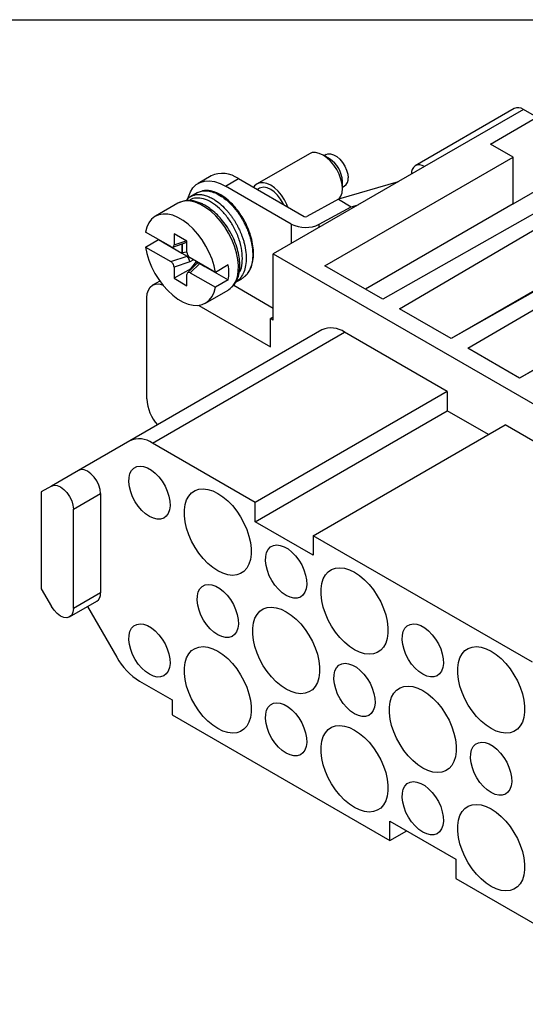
# Model space of a CAD drawing. Header units: millimetres. Extents: x 6 to 273, y 6 to 210.
# Tile 4 of 5: x 200 to 228, y 156 to 210. Entities that reach past the tile are written whole.
import ezdxf

# ---------------------------------------------------------------- set-up
doc = ezdxf.new("R2010")
doc.units = ezdxf.units.MM
doc.linetypes.add('SLD-Solid', pattern=[0])
doc.layers.add('TEXT', color=140, linetype='SLD-Solid', lineweight=25)

msp = doc.modelspace()

# ---------------------------------------------------------------- linework, layer by layer
for p, q in [((227.103, 204.676), (221.673, 201.541)), ((227.603, 204.627), (222.173, 201.492)), ((225.8, 202.728), (228.346, 204.198)), ((228.346, 204.198), (227.603, 204.627)), ((227.038, 202.014), (225.8, 202.728)), ((215.868, 202.196), (212.998, 200.539)), ((216.972, 201.918), (216.618, 202.122)), ((216.784, 202.147), (216.679, 202.087)), ((216.714, 196.054), (227.038, 202.014)), ((227.038, 199.442), (227.038, 202.014)), ((222.173, 201.492), (213.886, 196.707)), ((210.477, 200.979), (209.769, 200.571)), ((231.811, 200.973), (219.896, 194.217)), ((211.269, 200.422), (211.976, 200.83)), ((214.877, 198.339), (211.269, 200.422)), ((211.976, 200.83), (215.584, 198.747)), ((220.734, 200.661), (217.468, 199.703)), ((217.679, 200.285), (217.679, 200.693)), ((217.679, 200.355), (217.784, 200.415)), ((220.815, 193.687), (232.518, 200.565)), ((227.038, 199.442), (229.513, 200.871)), ((209.718, 200.055), (209.365, 199.851)), ((213.136, 200.301), (213.014, 200.231)), ((208.661, 199.479), (207.424, 198.765)), ((208.727, 199.513), (208.661, 199.479)), ((209.351, 199.83), (209.37, 199.843)), ((217.468, 199.703), (215.724, 198.746)), ((217.468, 199.703), (218.156, 199.284)), ((218.156, 199.284), (218.548, 199.399)), ((227.038, 199.442), (218.942, 194.768)), ((216.413, 198.328), (218.156, 199.284)), ((235.558, 198.81), (223.644, 192.054)), ((214.877, 198.339), (214.877, 197.28)), ((216.413, 198.166), (216.413, 198.328)), ((224.563, 191.523), (236.266, 198.402)), ((208.262, 197.101), (206.887, 197.895)), ((209.152, 197.404), (208.445, 197.812)), ((208.445, 197.812), (208.445, 197.199)), ((206.887, 197.078), (207.594, 197.487)), ((207.594, 197.487), (208.869, 196.75)), ((208.378, 197.08), (209.152, 197.338)), ((208.445, 197.199), (209.118, 197.424)), ((208.869, 197.244), (208.869, 196.75)), ((208.888, 197.25), (208.888, 196.761)), ((209.152, 196.791), (209.152, 197.404)), ((232.85, 197.376), (223.637, 192.058)), ((206.887, 197.078), (208.262, 196.284)), ((208.888, 196.761), (208.869, 196.75)), ((208.869, 196.75), (209.159, 196.583)), ((209.152, 196.802), (208.888, 196.761)), ((213.886, 193.074), (213.886, 196.707)), ((213.886, 196.707), (251.362, 175.073)), ((239.306, 196.646), (227.391, 189.89)), ((208.262, 196.284), (209.159, 196.583)), ((209.313, 196.264), (208.445, 195.975)), ((209.169, 196.575), (209.215, 196.601)), ((209.684, 196.163), (209.186, 195.665)), ((209.513, 196.379), (209.313, 196.264)), ((210.711, 195.687), (209.335, 196.481)), ((209.335, 195.665), (209.853, 196.182)), ((209.36, 195.89), (209.677, 196.284)), ((209.741, 196.247), (209.678, 196.157)), ((209.841, 196.19), (209.84, 196.188)), ((209.853, 196.182), (210.142, 196.015)), ((211.418, 196.096), (210.711, 195.687)), ((208.445, 195.975), (208.445, 195.362)), ((209.36, 195.89), (208.445, 195.362)), ((209.152, 194.954), (209.152, 195.566)), ((209.335, 195.665), (210.711, 194.871)), ((209.393, 195.872), (209.36, 195.89)), ((210.142, 196.015), (210.142, 196.016)), ((210.142, 196.015), (211.418, 195.279)), ((219.896, 194.217), (216.714, 196.054)), ((207.664, 195.214), (207.267, 194.985)), ((208.445, 195.362), (209.152, 194.954)), ((211.418, 195.279), (210.711, 194.871)), ((211.802, 195.139), (212.156, 195.343)), ((236.598, 195.213), (227.385, 189.894)), ((210.174, 194.001), (211.411, 194.716)), ((211.411, 194.716), (211.458, 194.745)), ((211.716, 194.979), (213.886, 193.727)), ((206.956, 188.746), (206.956, 194.298)), ((209.801, 193.88), (213.744, 191.604)), ((223.644, 192.054), (220.815, 193.687)), ((213.886, 193.237), (213.744, 193.155)), ((213.744, 191.604), (213.744, 193.155)), ((213.886, 193.074), (213.744, 193.155)), ((216.55, 192.53), (206.014, 186.448)), ((207.264, 186.324), (217.8, 192.406)), ((223.432, 189.155), (217.8, 192.406)), ((227.391, 189.89), (224.563, 191.523)), ((223.432, 189.155), (212.896, 183.073)), ((223.432, 189.155), (223.432, 188.094)), ((212.896, 182.012), (223.432, 188.094)), ((225.694, 186.788), (223.432, 188.094)), ((216.078, 181.236), (226.614, 187.318)), ((238.634, 180.379), (226.614, 187.318)), ((206.014, 186.448), (203.203, 184.825)), ((212.896, 183.073), (207.264, 186.324)), ((203.203, 184.825), (201.718, 183.968)), ((201.718, 183.968), (201.158, 183.644)), ((201.158, 183.644), (201.158, 178.336)), ((202.925, 182.693), (204.41, 183.551)), ((204.41, 183.551), (204.41, 178.103)), ((202.925, 177.246), (202.925, 182.693)), ((212.896, 182.012), (212.896, 183.073)), ((216.078, 180.175), (212.896, 182.012)), ((216.078, 181.236), (216.078, 180.175)), ((228.098, 174.297), (216.078, 181.236)), ((201.158, 178.336), (201.718, 177.365)), ((204.41, 178.103), (202.925, 177.246)), ((202.718, 176.788), (204.203, 177.645)), ((203.703, 177.357), (205.307, 174.579)), ((206.557, 173.26), (208.335, 172.233)), ((208.335, 172.233), (208.335, 171.417)), ((208.335, 171.417), (220.285, 164.518)), ((220.285, 165.579), (223.891, 163.498)), ((220.285, 164.518), (220.285, 165.579)), ((220.285, 164.518), (221.204, 165.049)), ((223.891, 163.498), (223.891, 162.436)), ((223.891, 162.436), (235.841, 155.537))]:
    msp.add_line(p, q)
at = {"flags": 128}
for points in [[(217.505, 199.714), (217.598, 199.863), (217.658, 200.057), (217.679, 200.285), (217.658, 200.535), (217.598, 200.8), (217.5, 201.068), (217.368, 201.33), (217.207, 201.575), (217.024, 201.794), (216.825, 201.979), (216.618, 202.122), (216.411, 202.218), (216.212, 202.263), (216.029, 202.256), (215.868, 202.196)], [(216.784, 202.147), (216.882, 202.185), (217.033, 202.19), (217.199, 202.141), (217.369, 202.043), (217.535, 201.9), (217.686, 201.721), (217.813, 201.517), (217.91, 201.299), (217.97, 201.08), (217.991, 200.873)], [(209.21, 199.748), (209.234, 199.838), (209.34, 200.104), (209.485, 200.327), (209.666, 200.502), (209.88, 200.626), (210.122, 200.695), (210.388, 200.709), (210.672, 200.668), (210.967, 200.571), (211.269, 200.422)], [(214.689, 199.265), (214.63, 199.412), (214.498, 199.673), (214.338, 199.919), (214.154, 200.138), (213.955, 200.322), (213.748, 200.465), (213.541, 200.561), (213.343, 200.606), (213.159, 200.599), (212.998, 200.539), (212.866, 200.43), (212.808, 200.35)], [(214.462, 199.395), (214.426, 199.473), (214.288, 199.711), (214.124, 199.925), (213.941, 200.104), (213.748, 200.241), (213.556, 200.327), (213.373, 200.359), (213.208, 200.334), (213.136, 200.301)], [(211.458, 194.745), (211.531, 194.798), (211.696, 194.969), (211.826, 195.186), (211.917, 195.443), (211.969, 195.736), (211.979, 196.057), (211.948, 196.401), (211.876, 196.76), (211.765, 197.126), (211.618, 197.491), (211.436, 197.848), (211.225, 198.188), (210.988, 198.506), (210.731, 198.794), (210.459, 199.045), (210.178, 199.255), (209.894, 199.419), (209.613, 199.533), (209.341, 199.596), (209.084, 199.605), (208.848, 199.561), (208.727, 199.513)], [(210.711, 195.687), (210.639, 196.046), (210.528, 196.412), (210.38, 196.777), (210.198, 197.134), (209.987, 197.474), (209.75, 197.792), (209.493, 198.079), (209.221, 198.331), (208.941, 198.54), (208.657, 198.704), (208.376, 198.819), (208.104, 198.881), (207.847, 198.89), (207.61, 198.846), (207.399, 198.75), (207.217, 198.603), (207.069, 198.408), (206.958, 198.171), (206.887, 197.895)], [(206.887, 197.078), (206.958, 196.72), (207.069, 196.354), (207.217, 195.989), (207.399, 195.632), (207.61, 195.291), (207.847, 194.974), (208.104, 194.687), (208.376, 194.435), (208.657, 194.225), (208.941, 194.061), (209.221, 193.947), (209.493, 193.885), (209.75, 193.875), (209.987, 193.919), (210.198, 194.016), (210.38, 194.163), (210.528, 194.358), (210.639, 194.595), (210.711, 194.871)], [(206.956, 194.298), (206.976, 194.525), (207.037, 194.72), (207.135, 194.875), (207.267, 194.985), (207.427, 195.044), (207.611, 195.052), (207.81, 195.006), (207.825, 195.001)], [(204.41, 183.551), (204.386, 183.776), (204.316, 184.014), (204.203, 184.248), (204.057, 184.462), (203.886, 184.642), (203.703, 184.775), (203.52, 184.853), (203.35, 184.87), (203.203, 184.825)], [(207.097, 182.297), (206.883, 182.444), (206.677, 182.633), (206.486, 182.857), (206.317, 183.108), (206.176, 183.378), (206.068, 183.655), (205.998, 183.93), (205.967, 184.194), (205.977, 184.436), (206.028, 184.648), (206.118, 184.822), (206.242, 184.952), (206.398, 185.034), (206.579, 185.064), (206.779, 185.041), (206.99, 184.966), (207.205, 184.842), (207.416, 184.673), (207.616, 184.465), (207.797, 184.227), (207.952, 183.965), (208.077, 183.691), (208.167, 183.413), (208.217, 183.143), (208.227, 182.889), (208.197, 182.661), (208.126, 182.466), (208.019, 182.313), (207.878, 182.207), (207.709, 182.151), (207.518, 182.148), (207.311, 182.197), (207.097, 182.297)], [(201.718, 183.968), (201.865, 184.013), (202.035, 183.996), (202.218, 183.918), (202.401, 183.785), (202.572, 183.605), (202.718, 183.39), (202.831, 183.156), (202.901, 182.919), (202.925, 182.693)], [(210.845, 179.317), (210.571, 179.499), (210.303, 179.724), (210.047, 179.988), (209.809, 180.284), (209.595, 180.605), (209.408, 180.946), (209.253, 181.297), (209.134, 181.652), (209.053, 182.002), (209.012, 182.34), (209.012, 182.657), (209.053, 182.947), (209.134, 183.203), (209.253, 183.42), (209.408, 183.593), (209.595, 183.718), (209.809, 183.792), (210.047, 183.813), (210.303, 183.781), (210.571, 183.697), (210.845, 183.563), (211.119, 183.381), (211.387, 183.156), (211.643, 182.892), (211.881, 182.596), (212.096, 182.274), (212.282, 181.934), (212.437, 181.582), (212.556, 181.227), (212.637, 180.878), (212.678, 180.54), (212.678, 180.223), (212.637, 179.933), (212.556, 179.676), (212.437, 179.459), (212.282, 179.286), (212.096, 179.162), (211.881, 179.088), (211.643, 179.067), (211.387, 179.098), (211.119, 179.182), (210.845, 179.317)], [(214.593, 177.97), (214.379, 178.117), (214.172, 178.306), (213.981, 178.53), (213.812, 178.782), (213.671, 179.051), (213.564, 179.328), (213.493, 179.603), (213.463, 179.867), (213.473, 180.109), (213.524, 180.321), (213.613, 180.495), (213.738, 180.626), (213.893, 180.707), (214.074, 180.737), (214.274, 180.714), (214.485, 180.639), (214.7, 180.515), (214.911, 180.346), (215.111, 180.138), (215.292, 179.9), (215.448, 179.638), (215.572, 179.364), (215.662, 179.086), (215.713, 178.816), (215.723, 178.562), (215.692, 178.334), (215.622, 178.14), (215.514, 177.987), (215.373, 177.88), (215.204, 177.824), (215.013, 177.821), (214.807, 177.87), (214.593, 177.97)], [(218.34, 174.99), (218.066, 175.172), (217.798, 175.397), (217.543, 175.661), (217.305, 175.957), (217.09, 176.278), (216.903, 176.619), (216.748, 176.971), (216.629, 177.325), (216.548, 177.675), (216.507, 178.013), (216.507, 178.33), (216.548, 178.62), (216.629, 178.876), (216.748, 179.094), (216.903, 179.266), (217.09, 179.391), (217.305, 179.465), (217.543, 179.486), (217.798, 179.454), (218.066, 179.37), (218.34, 179.236), (218.614, 179.054), (218.882, 178.829), (219.138, 178.565), (219.376, 178.269), (219.591, 177.947), (219.778, 177.607), (219.933, 177.255), (220.052, 176.901), (220.133, 176.551), (220.174, 176.213), (220.174, 175.896), (220.133, 175.606), (220.052, 175.349), (219.933, 175.132), (219.778, 174.959), (219.591, 174.835), (219.376, 174.761), (219.138, 174.74), (218.882, 174.771), (218.614, 174.855), (218.34, 174.99)], [(210.845, 175.806), (210.631, 175.953), (210.425, 176.142), (210.233, 176.366), (210.064, 176.617), (209.923, 176.886), (209.816, 177.164), (209.746, 177.439), (209.715, 177.702), (209.725, 177.945), (209.776, 178.157), (209.865, 178.331), (209.99, 178.461), (210.146, 178.543), (210.327, 178.573), (210.526, 178.55), (210.737, 178.475), (210.953, 178.351), (211.164, 178.182), (211.363, 177.974), (211.544, 177.735), (211.7, 177.474), (211.825, 177.2), (211.914, 176.922), (211.965, 176.652), (211.975, 176.398), (211.944, 176.169), (211.874, 175.975), (211.767, 175.822), (211.626, 175.716), (211.457, 175.66), (211.266, 175.657), (211.059, 175.706), (210.845, 175.806)], [(202.925, 177.246), (202.901, 177.048), (202.831, 176.892), (202.718, 176.788), (202.572, 176.743), (202.401, 176.76), (202.218, 176.837), (202.035, 176.971), (201.865, 177.151), (201.718, 177.365)], [(214.593, 172.826), (214.319, 173.008), (214.051, 173.233), (213.795, 173.496), (213.557, 173.792), (213.342, 174.114), (213.155, 174.455), (213.001, 174.806), (212.881, 175.161), (212.8, 175.511), (212.759, 175.848), (212.759, 176.166), (212.8, 176.456), (212.881, 176.712), (213.001, 176.929), (213.155, 177.102), (213.342, 177.227), (213.557, 177.301), (213.795, 177.322), (214.051, 177.29), (214.319, 177.206), (214.593, 177.072), (214.867, 176.89), (215.135, 176.665), (215.39, 176.401), (215.628, 176.105), (215.843, 175.783), (216.03, 175.443), (216.185, 175.091), (216.304, 174.736), (216.385, 174.386), (216.426, 174.049), (216.426, 173.732), (216.385, 173.442), (216.304, 173.185), (216.185, 172.968), (216.03, 172.795), (215.843, 172.671), (215.628, 172.597), (215.39, 172.575), (215.135, 172.607), (214.867, 172.691), (214.593, 172.826)], [(207.097, 173.642), (206.883, 173.789), (206.677, 173.978), (206.486, 174.202), (206.317, 174.453), (206.176, 174.722), (206.068, 174.999), (205.998, 175.275), (205.967, 175.538), (205.977, 175.78), (206.028, 175.992), (206.118, 176.167), (206.242, 176.297), (206.398, 176.379), (206.579, 176.409), (206.779, 176.386), (206.99, 176.311), (207.205, 176.186), (207.416, 176.018), (207.616, 175.81), (207.797, 175.571), (207.952, 175.31), (208.077, 175.036), (208.167, 174.758), (208.217, 174.487), (208.227, 174.233), (208.197, 174.005), (208.126, 173.811), (208.019, 173.658), (207.878, 173.552), (207.709, 173.496), (207.518, 173.492), (207.311, 173.542), (207.097, 173.642)], [(222.088, 173.643), (221.874, 173.79), (221.668, 173.979), (221.476, 174.203), (221.307, 174.455), (221.166, 174.724), (221.059, 175.001), (220.989, 175.276), (220.958, 175.54), (220.968, 175.782), (221.019, 175.994), (221.108, 176.168), (221.233, 176.299), (221.389, 176.38), (221.57, 176.41), (221.769, 176.387), (221.98, 176.312), (222.196, 176.188), (222.407, 176.019), (222.606, 175.811), (222.787, 175.573), (222.943, 175.311), (223.068, 175.037), (223.157, 174.759), (223.208, 174.489), (223.218, 174.235), (223.187, 174.007), (223.117, 173.813), (223.01, 173.66), (222.869, 173.553), (222.7, 173.497), (222.509, 173.494), (222.302, 173.543), (222.088, 173.643)], [(210.845, 170.662), (210.571, 170.843), (210.303, 171.069), (210.047, 171.332), (209.809, 171.628), (209.595, 171.95), (209.408, 172.291), (209.253, 172.642), (209.134, 172.997), (209.053, 173.347), (209.012, 173.684), (209.012, 174.002), (209.053, 174.292), (209.134, 174.548), (209.253, 174.765), (209.408, 174.938), (209.595, 175.063), (209.809, 175.136), (210.047, 175.158), (210.303, 175.126), (210.571, 175.042), (210.845, 174.908), (211.119, 174.726), (211.387, 174.5), (211.643, 174.237), (211.881, 173.941), (212.096, 173.619), (212.282, 173.278), (212.437, 172.927), (212.556, 172.572), (212.637, 172.222), (212.678, 171.885), (212.678, 171.567), (212.637, 171.277), (212.556, 171.021), (212.437, 170.804), (212.282, 170.631), (212.096, 170.506), (211.881, 170.433), (211.643, 170.411), (211.387, 170.443), (211.119, 170.527), (210.845, 170.662)], [(225.836, 170.663), (225.562, 170.845), (225.294, 171.07), (225.038, 171.334), (224.8, 171.63), (224.585, 171.952), (224.398, 172.292), (224.244, 172.644), (224.124, 172.998), (224.043, 173.348), (224.002, 173.686), (224.002, 174.003), (224.043, 174.293), (224.124, 174.55), (224.244, 174.767), (224.398, 174.939), (224.585, 175.064), (224.8, 175.138), (225.038, 175.159), (225.294, 175.127), (225.562, 175.043), (225.836, 174.909), (226.11, 174.727), (226.378, 174.502), (226.633, 174.238), (226.871, 173.942), (227.086, 173.62), (227.273, 173.28), (227.428, 172.928), (227.547, 172.574), (227.628, 172.224), (227.669, 171.886), (227.669, 171.569), (227.628, 171.279), (227.547, 171.022), (227.428, 170.805), (227.273, 170.632), (227.086, 170.508), (226.871, 170.434), (226.633, 170.413), (226.378, 170.444), (226.11, 170.528), (225.836, 170.663)], [(218.34, 171.479), (218.126, 171.626), (217.92, 171.815), (217.729, 172.039), (217.56, 172.29), (217.419, 172.559), (217.311, 172.837), (217.241, 173.112), (217.21, 173.375), (217.22, 173.618), (217.271, 173.83), (217.361, 174.004), (217.485, 174.134), (217.641, 174.216), (217.822, 174.246), (218.022, 174.223), (218.233, 174.148), (218.448, 174.024), (218.659, 173.855), (218.859, 173.647), (219.04, 173.408), (219.195, 173.147), (219.32, 172.873), (219.409, 172.595), (219.46, 172.325), (219.47, 172.071), (219.44, 171.842), (219.369, 171.648), (219.262, 171.495), (219.121, 171.389), (218.952, 171.333), (218.761, 171.33), (218.554, 171.379), (218.34, 171.479)], [(222.088, 168.499), (221.814, 168.681), (221.546, 168.906), (221.29, 169.169), (221.052, 169.465), (220.838, 169.787), (220.651, 170.128), (220.496, 170.479), (220.377, 170.834), (220.296, 171.184), (220.255, 171.521), (220.255, 171.839), (220.296, 172.129), (220.377, 172.385), (220.496, 172.602), (220.651, 172.775), (220.838, 172.9), (221.052, 172.974), (221.29, 172.995), (221.546, 172.963), (221.814, 172.879), (222.088, 172.745), (222.362, 172.563), (222.63, 172.338), (222.886, 172.074), (223.124, 171.778), (223.338, 171.456), (223.525, 171.116), (223.68, 170.764), (223.799, 170.409), (223.88, 170.059), (223.921, 169.722), (223.921, 169.405), (223.88, 169.115), (223.799, 168.858), (223.68, 168.641), (223.525, 168.468), (223.338, 168.344), (223.124, 168.27), (222.886, 168.248), (222.63, 168.28), (222.362, 168.364), (222.088, 168.499)], [(214.593, 169.315), (214.379, 169.462), (214.172, 169.651), (213.981, 169.875), (213.812, 170.126), (213.671, 170.395), (213.564, 170.672), (213.493, 170.948), (213.463, 171.211), (213.473, 171.453), (213.524, 171.666), (213.613, 171.84), (213.738, 171.97), (213.893, 172.052), (214.074, 172.082), (214.274, 172.059), (214.485, 171.984), (214.7, 171.859), (214.911, 171.691), (215.111, 171.483), (215.292, 171.244), (215.448, 170.983), (215.572, 170.709), (215.662, 170.431), (215.713, 170.16), (215.723, 169.906), (215.692, 169.678), (215.622, 169.484), (215.514, 169.331), (215.373, 169.225), (215.204, 169.169), (215.013, 169.165), (214.807, 169.215), (214.593, 169.315)], [(218.34, 166.335), (218.066, 166.516), (217.798, 166.742), (217.543, 167.005), (217.305, 167.301), (217.09, 167.623), (216.903, 167.964), (216.748, 168.315), (216.629, 168.67), (216.548, 169.02), (216.507, 169.357), (216.507, 169.675), (216.548, 169.965), (216.629, 170.221), (216.748, 170.438), (216.903, 170.611), (217.09, 170.736), (217.305, 170.81), (217.543, 170.831), (217.798, 170.799), (218.066, 170.715), (218.34, 170.581), (218.614, 170.399), (218.882, 170.173), (219.138, 169.91), (219.376, 169.614), (219.591, 169.292), (219.778, 168.951), (219.933, 168.6), (220.052, 168.245), (220.133, 167.895), (220.174, 167.558), (220.174, 167.241), (220.133, 166.95), (220.052, 166.694), (219.933, 166.477), (219.778, 166.304), (219.591, 166.179), (219.376, 166.106), (219.138, 166.084), (218.882, 166.116), (218.614, 166.2), (218.34, 166.335)], [(225.836, 167.152), (225.622, 167.299), (225.415, 167.488), (225.224, 167.712), (225.055, 167.963), (224.914, 168.232), (224.807, 168.51), (224.736, 168.785), (224.706, 169.048), (224.716, 169.291), (224.767, 169.503), (224.856, 169.677), (224.981, 169.807), (225.136, 169.889), (225.317, 169.919), (225.517, 169.896), (225.728, 169.821), (225.943, 169.697), (226.154, 169.528), (226.354, 169.32), (226.535, 169.081), (226.691, 168.82), (226.815, 168.546), (226.905, 168.268), (226.956, 167.998), (226.966, 167.744), (226.935, 167.516), (226.865, 167.321), (226.757, 167.168), (226.616, 167.062), (226.447, 167.006), (226.256, 167.003), (226.05, 167.052), (225.836, 167.152)], [(222.088, 164.988), (221.874, 165.135), (221.668, 165.324), (221.476, 165.548), (221.307, 165.799), (221.166, 166.068), (221.059, 166.345), (220.989, 166.621), (220.958, 166.884), (220.968, 167.126), (221.019, 167.339), (221.108, 167.513), (221.233, 167.643), (221.389, 167.725), (221.57, 167.755), (221.769, 167.732), (221.98, 167.657), (222.196, 167.533), (222.407, 167.364), (222.606, 167.156), (222.787, 166.917), (222.943, 166.656), (223.068, 166.382), (223.157, 166.104), (223.208, 165.834), (223.218, 165.58), (223.187, 165.351), (223.117, 165.157), (223.01, 165.004), (222.869, 164.898), (222.7, 164.842), (222.509, 164.838), (222.302, 164.888), (222.088, 164.988)], [(225.836, 162.008), (225.562, 162.189), (225.294, 162.415), (225.038, 162.678), (224.8, 162.974), (224.585, 163.296), (224.398, 163.637), (224.244, 163.988), (224.124, 164.343), (224.043, 164.693), (224.002, 165.03), (224.002, 165.348), (224.043, 165.638), (224.124, 165.894), (224.244, 166.111), (224.398, 166.284), (224.585, 166.409), (224.8, 166.483), (225.038, 166.504), (225.294, 166.472), (225.562, 166.388), (225.836, 166.254), (226.11, 166.072), (226.378, 165.846), (226.633, 165.583), (226.871, 165.287), (227.086, 164.965), (227.273, 164.624), (227.428, 164.273), (227.547, 163.918), (227.628, 163.568), (227.669, 163.231), (227.669, 162.914), (227.628, 162.623), (227.547, 162.367), (227.428, 162.15), (227.273, 161.977), (227.086, 161.852), (226.871, 161.779), (226.633, 161.757), (226.378, 161.789), (226.11, 161.873), (225.836, 162.008)]]:
    msp.add_lwpolyline(points, dxfattribs=at)
for centre, radius, start, end in [((227.311, 204.218), 0.503, 54.3824, 114.3071), ((216.157, 200.631), 1.523, 2.3325, 57.6675), ((221.897, 201.153), 0.437, 50.7967, 189.214), ((211.099, 199.62), 1.495, 54.0761, 114.6134), ((217.509, 200.815), 0.485, 304.455, 6.8571), ((215.656, 199.847), 1.697, 242.6771, 296.475), ((215.655, 198.885), 0.154, 242.6771, 296.475), ((208.868, 195.687), 2.582, 350.9031, 9.0969), ((217.068, 191.384), 1.257, 54.3818, 114.314), ((209.267, 188.854), 2.314, 182.6891, 221.3982), ((206.532, 185.302), 1.257, 54.3818, 114.314), ((203.936, 178.042), 0.478, 303.9367, 7.3755), ((208.466, 176.32), 3.607, 208.8556, 238.0453)]:
    msp.add_arc(centre, radius, start, end)
for centre, major_axis, ratio, start_param, end_param in [((208.262, 197.305), (-0.134, 0.217), 0.576692, 2.321653, 3.892449), ((209.335, 196.686), (-0.134, 0.217), 0.576692, 0.750857, 2.321653), ((208.262, 196.08), (-0.134, 0.217), 0.576692, 3.892449, 5.463246), ((208.322, 196.1), (0.852, 0.468), 0.187136, 0.045901, 0.112939), ((209.188, 196.389), (-0.103, 0.229), 0.33175, 3.994164, 5.497923), ((209.87, 195.995), (0.192, -0.161), 0.63081, 2.198824, 3.087026), ((209.37, 195.495), (0.487, 0.684), 0.250493, 0.0239, 0.090938), ((209.335, 195.461), (-0.134, 0.217), 0.576692, 5.463246, 7.034042)]:
    msp.add_ellipse(centre, major_axis=major_axis, ratio=ratio, start_param=start_param, end_param=end_param)
for points, knots in [([(209.365, 199.851), (209.303, 199.812), (209.204, 199.75), (209.134, 199.651), (209.107, 199.613)], [0, 0, 0, 0, 0.619386, 1, 1, 1, 1]), ([(209.37, 199.843), (209.39, 199.858), (209.433, 199.892), (209.516, 199.919), (209.605, 199.945), (209.7, 199.959), (209.798, 199.965), (209.9, 199.961), (209.998, 199.948), (210.108, 199.926), (210.214, 199.894), (210.328, 199.851), (210.436, 199.803), (210.559, 199.738), (210.761, 199.615), (211.036, 199.402), (211.292, 199.141), (211.465, 198.934), (211.565, 198.804), (211.662, 198.669), (211.754, 198.529), (211.841, 198.385), (211.898, 198.284), (211.937, 198.209), (211.981, 198.124), (212.042, 197.998), (212.11, 197.84), (212.173, 197.68), (212.237, 197.492), (212.325, 197.185), (212.399, 196.8), (212.403, 196.512), (212.405, 196.383)], [0, 0, 0, 0, 0.021641, 0.048302, 0.074962, 0.101621, 0.128279, 0.154937, 0.181593, 0.202519, 0.236946, 0.259227, 0.284884, 0.313915, 0.346322, 0.427452, 0.50858, 0.535659, 0.562737, 0.589815, 0.616892, 0.643969, 0.671046, 0.672691, 0.684621, 0.716848, 0.739959, 0.767733, 0.800169, 0.837265, 0.927192, 1, 1, 1, 1]), ([(209.719, 200.054), (209.732, 200.062), (209.753, 200.075), (209.809, 200.101), (209.888, 200.132), (210, 200.157), (210.118, 200.169), (210.241, 200.167), (210.432, 200.142), (210.7, 200.06), (210.999, 199.897), (211.238, 199.723), (211.406, 199.58), (211.538, 199.453), (211.64, 199.345), (211.741, 199.232), (211.848, 199.103), (211.965, 198.947), (212.075, 198.785), (212.18, 198.616), (212.25, 198.491), (212.292, 198.411), (212.311, 198.375), (212.356, 198.284), (212.437, 198.112), (212.549, 197.831), (212.639, 197.539), (212.699, 197.277), (212.732, 197.076), (212.751, 196.895), (212.76, 196.733), (212.759, 196.634), (212.758, 196.587)], [0, 0, 0, 0, 0.013084, 0.021694, 0.054152, 0.086611, 0.11907, 0.15153, 0.18399, 0.265039, 0.346091, 0.394125, 0.43429, 0.466583, 0.491, 0.511301, 0.543228, 0.575156, 0.607085, 0.639015, 0.670945, 0.675847, 0.682376, 0.690533, 0.724757, 0.77361, 0.837076, 0.87516, 0.910494, 0.943079, 0.972915, 1, 1, 1, 1]), ([(212.319, 195.464), (212.332, 195.474), (212.402, 195.524), (212.494, 195.64), (212.591, 195.788), (212.682, 195.977), (212.766, 196.241), (212.812, 196.616), (212.796, 197.039), (212.718, 197.481), (212.584, 197.924), (212.403, 198.349), (212.184, 198.743), (211.931, 199.106), (211.645, 199.437), (211.333, 199.723), (211.023, 199.937), (210.77, 200.062), (210.545, 200.14), (210.314, 200.181), (210.119, 200.196), (210.023, 200.161), (210.011, 200.156)], [0, 0, 0, 0, 0.009762, 0.052414, 0.086117, 0.112476, 0.17031, 0.235057, 0.300069, 0.365554, 0.4299, 0.492171, 0.552899, 0.611983, 0.673438, 0.738195, 0.800868, 0.854884, 0.885879, 0.931541, 0.991415, 1, 1, 1, 1]), ([(211.564, 194.845), (211.614, 194.883), (211.747, 194.984), (211.877, 195.211), (211.97, 195.448), (212.022, 195.669), (212.054, 195.912), (212.057, 196.238), (212.009, 196.635), (211.895, 197.086), (211.711, 197.563), (211.467, 198.023), (211.19, 198.429), (210.904, 198.764), (210.618, 199.037), (210.363, 199.232), (210.142, 199.369), (209.943, 199.471), (209.731, 199.554), (209.493, 199.614), (209.233, 199.637), (208.969, 199.615), (208.813, 199.543), (208.741, 199.51)], [0, 0, 0, 0, 0.035669, 0.093394, 0.135831, 0.163164, 0.202163, 0.251529, 0.307889, 0.369165, 0.435399, 0.501637, 0.56275, 0.618796, 0.670343, 0.719947, 0.752154, 0.783672, 0.821387, 0.858513, 0.903323, 0.955874, 1, 1, 1, 1]), ([(212.019, 195.68), (212.049, 195.73), (212.15, 195.903), (212.205, 196.311), (212.183, 196.868), (212.038, 197.477), (211.787, 198.08), (211.45, 198.632), (211.051, 199.107), (210.612, 199.477), (210.166, 199.711), (209.755, 199.784), (209.461, 199.752), (209.341, 199.65), (209.311, 199.623)], [0, 0, 0, 0, 0.038191, 0.129933, 0.221675, 0.316597, 0.411519, 0.503261, 0.595003, 0.689924, 0.784846, 0.876588, 0.96833, 1, 1, 1, 1]), ([(212.405, 196.383), (212.393, 196.241), (212.371, 195.964), (212.247, 195.613), (212.088, 195.369), (211.944, 195.234), (211.865, 195.177), (211.826, 195.153), (211.81, 195.143), (211.802, 195.139)], [0, 0, 0, 0, 0.253152, 0.494056, 0.748811, 0.891638, 0.954508, 0.97921, 1, 1, 1, 1]), ([(212.758, 196.587), (212.747, 196.445), (212.725, 196.168), (212.632, 195.907), (212.545, 195.738), (212.469, 195.619), (212.363, 195.495), (212.253, 195.404), (212.184, 195.359), (212.158, 195.344), (212.156, 195.343)], [0, 0, 0, 0, 0.25311, 0.493962, 0.557121, 0.659494, 0.803862, 0.928293, 0.994781, 1, 1, 1, 1])]:
    msp.add_open_spline(points, degree=3, knots=knots)
at = {"layer": 'TEXT'}
msp.add_line((6.35, 209.55), (273.05, 209.55), dxfattribs=at)

doc.saveas('drawing.dxf')
